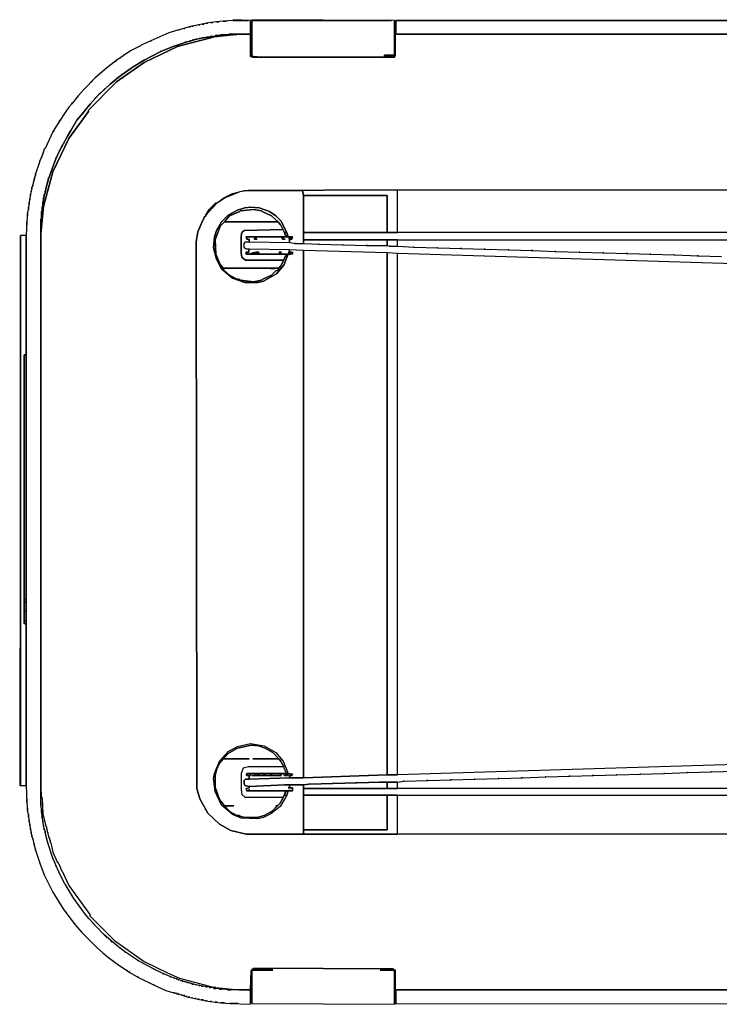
# Model space of a CAD drawing. Header units: metres. Extents: x 0.13 to 2.6, y 0.33 to 1.42.
# Tile 1 of 8: x 0.13 to 0.62, y 0.63 to 1.31. Entities that reach past the tile are written whole.
import ezdxf

# ---------------------------------------------------------------- set-up
doc = ezdxf.new("R2010")
doc.units = ezdxf.units.M
doc.header["$MEASUREMENT"] = 0
doc.layers.add('TG_2D', color=7, linetype='Continuous')

# ---------------------------------------------------------------- blocks, each defined once
blk = doc.blocks.new('b0a1b1fa-b46c-48cf-9027-1185578dd982')
at = {"layer": 'TG_2D', "color": 18, "true_color": 0x000000}
for points in [[(-0.1988, 1.2341, 0), (0.1813, 1.2341, 0), (-0.1988, 1.2346, 0)], [(-0.1988, 1.2341, 0), (-0.1988, 1.2301, 0), (-0.08727, 1.2301, 0), (-0.08677, 1.2316, 0), (0.09878, 1.2316, 0), (0.09878, 1.2301, 0), (0.1813, 1.2301, 0), (0.1813, 1.2341, 0)], [(-0.07227, 1.2306, 0), (-0.07127, 1.2316, 0), (-0.07227, 1.2316, 0), (-0.07227, 1.2311, 0), (-0.07227, 1.2316, 0), (-0.07527, 1.2316, 0), (-0.07527, 1.2311, 0), (-0.07527, 1.2316, 0), (-0.07727, 1.2316, 0), (-0.07727, 1.2311, 0), (-0.07727, 1.2316, 0), (-0.07827, 1.2316, 0), (-0.07827, 1.2306, 0), (-0.07827, 1.2316, 0), (-0.08477, 1.2316, 0), (-0.08527, 1.2306, 0), (-0.08477, 1.2316, 0), (-0.08527, 1.2316, 0), (-0.08527, 1.2311, 0), (-0.08527, 1.2316, 0), (-0.08627, 1.2316, 0), (-0.08627, 1.2311, 0), (-0.08627, 1.2316, 0), (-0.08677, 1.2316, 0), (-0.08677, 1.2311, 0), (-0.08677, 1.2316, 0), (-0.08727, 1.2301, 0), (-0.07027, 1.2301, 0), (-0.07027, 1.2316, 0), (-0.07127, 1.2316, 0)], [(-0.07027, 1.2316, 0), (-0.07027, 1.2301, 0), (0.09878, 1.2301, 0), (0.09878, 1.2316, 0)], [(0.32984, 1.07558, 0), (0.32984, 1.07508, 0), (0.33034, 1.08709, 0), (0.32984, 1.08709, 0), (0.32984, 1.07658, 0), (0.32984, 1.08709, 0), (0.32934, 1.09409, 0), (0.32934, 1.09159, 0), (0.32934, 1.09409, 0), (0.32884, 1.09859, 0), (0.32884, 1.09709, 0), (0.32884, 1.09859, 0), (0.32834, 1.10259, 0), (0.32834, 1.10109, 0), (0.32834, 1.10259, 0), (0.32784, 1.10559, 0), (0.32784, 1.10459, 0), (0.32784, 1.10559, 0), (0.32733, 1.10859, 0), (0.32733, 1.10709, 0), (0.32733, 1.10859, 0), (0.32683, 1.11109, 0), (0.32683, 1.11009, 0), (0.32683, 1.11109, 0), (0.32633, 1.11309, 0), (0.32633, 1.11259, 0), (0.32633, 1.11309, 0), (0.32583, 1.11559, 0), (0.32583, 1.11459, 0), (0.32583, 1.11559, 0), (0.32533, 1.11759, 0), (0.32533, 1.11659, 0), (0.32533, 1.11759, 0), (0.32433, 1.12109, 0), (0.32433, 1.12059, 0), (0.32433, 1.12109, 0), (0.32333, 1.12459, 0), (0.32333, 1.12409, 0), (0.32333, 1.12459, 0), (0.32133, 1.13159, 0), (0.31583, 1.14409, 0), (0.31583, 1.14359, 0), (0.31583, 1.14409, 0), (0.31283, 1.15059, 0), (0.31233, 1.15109, 0), (0.30883, 1.15809, 0), (0.30533, 1.16309, 0), (0.30483, 1.16359, 0), (0.30533, 1.16309, 0), (0.30433, 1.16459, 0), (0.30383, 1.16509, 0), (0.30433, 1.16459, 0), (0.30183, 1.16809, 0), (0.30133, 1.16859, 0), (0.30183, 1.16809, 0), (0.29683, 1.17459, 0), (0.29633, 1.17509, 0), (0.29683, 1.17459, 0), (0.29433, 1.17759, 0), (0.29333, 1.17859, 0), (0.29433, 1.17759, 0), (0.28983, 1.18259, 0), (0.28682, 1.18559, 0), (0.28983, 1.18259, 0), (0.28232, 1.19009, 0), (0.28582, 1.18659, 0), (0.28232, 1.19009, 0), (0.27782, 1.19409, 0), (0.27882, 1.19309, 0), (0.27782, 1.19409, 0), (0.27232, 1.19859, 0), (0.27282, 1.19809, 0), (0.27232, 1.19859, 0), (0.26982, 1.20059, 0), (0.27032, 1.20009, 0), (0.26982, 1.20059, 0), (0.26632, 1.20309, 0), (0.26682, 1.20259, 0), (0.26632, 1.20309, 0), (0.26032, 1.20709, 0), (0.26082, 1.20659, 0), (0.26032, 1.20709, 0), (0.25632, 1.2096, 0), (0.25682, 1.2091, 0), (0.25632, 1.2096, 0), (0.25282, 1.2116, 0), (0.25332, 1.2111, 0), (0.25282, 1.2116, 0), (0.24131, 1.2171, 0), (0.24081, 1.2176, 0), (0.23781, 1.2186, 0), (0.23731, 1.2186, 0), (0.23781, 1.2186, 0), (0.23531, 1.2196, 0), (0.23481, 1.2196, 0), (0.23531, 1.2196, 0), (0.23281, 1.2206, 0), (0.23231, 1.2206, 0), (0.23281, 1.2206, 0), (0.23131, 1.2211, 0), (0.23081, 1.2211, 0), (0.23131, 1.2211, 0), (0.22381, 1.2236, 0), (0.22281, 1.2236, 0), (0.22381, 1.2236, 0), (0.22181, 1.2241, 0), (0.22131, 1.2241, 0), (0.22181, 1.2241, 0), (0.22031, 1.2246, 0), (0.21931, 1.2246, 0), (0.22031, 1.2246, 0), (0.21831, 1.2251, 0), (0.21781, 1.2251, 0), (0.21831, 1.2251, 0), (0.21631, 1.2256, 0), (0.21531, 1.2256, 0), (0.21631, 1.2256, 0), (0.21431, 1.2261, 0), (0.21331, 1.2261, 0), (0.21431, 1.2261, 0), (0.2118, 1.2266, 0), (0.2113, 1.2266, 0), (0.2118, 1.2266, 0), (0.2098, 1.2271, 0), (0.2088, 1.2271, 0), (0.2098, 1.2271, 0), (0.2068, 1.2276, 0), (0.2058, 1.2276, 0), (0.2068, 1.2276, 0), (0.2043, 1.2281, 0), (0.2028, 1.2281, 0), (0.2043, 1.2281, 0), (0.2008, 1.2286, 0), (0.1993, 1.2286, 0), (0.2008, 1.2286, 0), (0.1968, 1.2291, 0), (0.1948, 1.2291, 0), (0.1968, 1.2291, 0), (0.1908, 1.2296, 0), (0.1883, 1.2296, 0), (0.1908, 1.2296, 0), (0.1813, 1.2301, 0), (-0.1988, 1.2301, 0), (-0.2103, 1.2296, 0), (-0.2078, 1.2296, 0), (-0.2103, 1.2296, 0), (-0.21631, 1.2291, 0), (-0.21431, 1.2291, 0), (-0.21631, 1.2291, 0), (-0.22031, 1.2286, 0), (-0.21881, 1.2286, 0), (-0.22031, 1.2286, 0), (-0.22381, 1.2281, 0), (-0.22281, 1.2281, 0), (-0.22381, 1.2281, 0), (-0.22631, 1.2276, 0), (-0.22531, 1.2276, 0), (-0.22631, 1.2276, 0), (-0.22931, 1.2271, 0), (-0.22831, 1.2271, 0), (-0.22931, 1.2271, 0), (-0.23181, 1.2266, 0), (-0.23081, 1.2266, 0), (-0.23181, 1.2266, 0), (-0.23381, 1.2261, 0), (-0.23281, 1.2261, 0), (-0.23381, 1.2261, 0), (-0.23581, 1.2256, 0), (-0.23531, 1.2256, 0), (-0.23581, 1.2256, 0), (-0.23981, 1.2246, 0), (-0.23881, 1.2246, 0), (-0.23981, 1.2246, 0), (-0.24331, 1.2236, 0), (-0.24281, 1.2236, 0), (-0.24331, 1.2236, 0), (-0.25232, 1.2206, 0), (-0.25182, 1.2206, 0), (-0.25232, 1.2206, 0), (-0.26032, 1.2176, 0), (-0.27232, 1.2116, 0), (-0.28382, 1.20459, 0), (-0.28432, 1.20409, 0), (-0.28382, 1.20459, 0), (-0.28732, 1.20209, 0), (-0.28782, 1.20159, 0), (-0.28732, 1.20209, 0), (-0.29133, 1.19909, 0), (-0.29183, 1.19859, 0), (-0.29133, 1.19909, 0), (-0.29383, 1.19709, 0), (-0.29433, 1.19659, 0), (-0.29383, 1.19709, 0), (-0.29683, 1.19459, 0), (-0.29733, 1.19409, 0), (-0.29683, 1.19459, 0), (-0.30033, 1.19159, 0), (-0.30333, 1.18859, 0), (-0.30033, 1.19159, 0), (-0.31083, 1.18109, 0), (-0.30833, 1.18359, 0), (-0.31083, 1.18109, 0), (-0.31433, 1.17709, 0), (-0.31333, 1.17809, 0), (-0.31433, 1.17709, 0), (-0.31683, 1.17409, 0), (-0.31633, 1.17459, 0), (-0.31683, 1.17409, 0), (-0.32033, 1.16959, 0), (-0.31983, 1.17009, 0), (-0.32033, 1.16959, 0), (-0.32283, 1.16609, 0), (-0.32233, 1.16659, 0), (-0.32283, 1.16609, 0), (-0.32683, 1.16009, 0), (-0.32633, 1.16059, 0), (-0.32683, 1.16009, 0), (-0.32784, 1.15859, 0), (-0.32733, 1.15909, 0), (-0.32784, 1.15859, 0), (-0.33134, 1.15259, 0), (-0.33084, 1.15309, 0), (-0.33134, 1.15259, 0), (-0.33634, 1.14209, 0), (-0.33634, 1.14159, 0), (-0.33634, 1.14209, 0), (-0.34034, 1.13359, 0), (-0.34184, 1.12809, 0), (-0.34184, 1.12709, 0), (-0.34184, 1.12809, 0), (-0.34234, 1.12659, 0), (-0.34234, 1.12559, 0), (-0.34234, 1.12659, 0), (-0.34284, 1.12509, 0), (-0.34284, 1.12409, 0), (-0.34284, 1.12509, 0), (-0.34334, 1.12309, 0), (-0.34334, 1.12259, 0), (-0.34334, 1.12309, 0), (-0.34384, 1.12159, 0), (-0.34384, 1.12059, 0), (-0.34384, 1.12159, 0), (-0.34434, 1.11959, 0), (-0.34434, 1.11909, 0), (-0.34434, 1.11959, 0), (-0.34484, 1.11809, 0), (-0.34484, 1.11709, 0), (-0.34484, 1.11809, 0), (-0.34534, 1.11559, 0), (-0.34534, 1.11509, 0), (-0.34534, 1.11559, 0), (-0.34584, 1.11359, 0), (-0.34584, 1.11259, 0), (-0.34584, 1.11359, 0), (-0.34634, 1.11159, 0), (-0.34634, 1.11059, 0), (-0.34634, 1.11159, 0), (-0.34684, 1.10909, 0), (-0.34684, 1.10759, 0), (-0.34684, 1.10909, 0), (-0.34734, 1.10609, 0), (-0.34734, 1.10509, 0), (-0.34734, 1.10609, 0), (-0.34784, 1.10309, 0), (-0.34784, 1.10209, 0), (-0.34784, 1.10309, 0), (-0.34834, 1.09959, 0), (-0.34834, 1.09809, 0), (-0.34834, 1.09959, 0), (-0.34884, 1.09559, 0), (-0.34884, 1.09309, 0), (-0.34884, 1.09559, 0), (-0.34934, 1.08909, 0), (-0.34934, 1.08359, 0), (-0.34934, 1.08909, 0), (-0.34984, 1.07508, 0), (-0.34934, 1.07508, 0), (-0.34934, 1.07558, 0), (-0.34934, 1.07508, 0), (-0.34034, 1.07508, 0), (-0.34034, 1.07558, 0), (-0.34034, 1.07508, 0), (-0.33984, 1.07508, 0), (-0.33984, 1.09109, 0), (-0.33984, 1.08859, 0), (-0.33934, 1.09509, 0), (-0.33934, 1.09659, 0), (-0.33934, 1.09509, 0), (-0.33884, 1.09909, 0), (-0.33884, 1.10059, 0), (-0.33884, 1.09909, 0), (-0.33834, 1.09909, 0), (-0.33834, 1.10359, 0), (-0.33834, 1.10259, 0), (-0.33784, 1.10509, 0), (-0.33784, 1.10609, 0), (-0.33784, 1.10509, 0), (-0.33734, 1.10809, 0), (-0.33734, 1.10909, 0), (-0.33734, 1.10809, 0), (-0.33684, 1.11009, 0), (-0.33684, 1.11109, 0), (-0.33684, 1.11009, 0), (-0.33634, 1.11259, 0), (-0.33634, 1.11309, 0), (-0.33634, 1.11259, 0), (-0.33584, 1.11459, 0), (-0.33584, 1.11559, 0), (-0.33584, 1.11459, 0), (-0.33534, 1.11659, 0), (-0.33534, 1.11709, 0), (-0.33534, 1.11659, 0), (-0.33484, 1.11809, 0), (-0.33484, 1.11909, 0), (-0.33484, 1.11809, 0), (-0.33434, 1.12009, 0), (-0.33434, 1.12059, 0), (-0.33434, 1.12009, 0), (-0.33384, 1.12159, 0), (-0.33384, 1.12259, 0), (-0.33384, 1.12159, 0), (-0.33334, 1.12309, 0), (-0.33334, 1.12359, 0), (-0.33334, 1.12309, 0), (-0.33284, 1.12459, 0), (-0.33284, 1.12509, 0), (-0.33284, 1.12459, 0), (-0.33234, 1.12609, 0), (-0.33234, 1.12659, 0), (-0.33234, 1.12609, 0), (-0.33184, 1.12759, 0), (-0.33184, 1.12809, 0), (-0.33184, 1.12759, 0), (-0.33084, 1.13009, 0), (-0.33084, 1.13059, 0), (-0.33084, 1.13009, 0), (-0.32884, 1.13509, 0), (-0.32884, 1.13559, 0), (-0.32884, 1.13509, 0), (-0.32633, 1.14059, 0), (-0.32583, 1.14109, 0), (-0.32583, 1.14159, 0), (-0.32533, 1.14209, 0), (-0.32133, 1.14959, 0), (-0.32183, 1.14909, 0), (-0.32133, 1.14959, 0), (-0.31933, 1.15309, 0), (-0.31983, 1.15259, 0), (-0.31933, 1.15309, 0), (-0.31333, 1.16209, 0), (-0.31383, 1.16159, 0), (-0.31333, 1.16209, 0), (-0.31033, 1.16609, 0), (-0.31083, 1.16559, 0), (-0.31033, 1.16609, 0), (-0.30583, 1.17159, 0), (-0.30683, 1.17059, 0), (-0.30583, 1.17159, 0), (-0.30133, 1.17659, 0), (-0.30383, 1.17409, 0), (-0.29383, 1.18409, 0), (-0.29633, 1.18159, 0), (-0.29083, 1.18659, 0), (-0.29033, 1.18709, 0), (-0.29083, 1.18659, 0), (-0.28782, 1.18909, 0), (-0.28732, 1.18959, 0), (-0.28782, 1.18909, 0), (-0.27832, 1.19609, 0), (-0.27782, 1.19659, 0), (-0.27832, 1.19609, 0), (-0.27682, 1.19709, 0), (-0.27632, 1.19759, 0), (-0.27682, 1.19709, 0), (-0.27032, 1.20109, 0), (-0.26982, 1.20159, 0), (-0.27032, 1.20109, 0), (-0.26682, 1.20309, 0), (-0.26632, 1.20359, 0), (-0.25832, 1.20759, 0), (-0.25882, 1.20759, 0), (-0.25832, 1.20759, 0), (-0.25382, 1.2096, 0), (-0.25432, 1.2096, 0), (-0.25382, 1.2096, 0), (-0.25132, 1.2106, 0), (-0.25182, 1.2106, 0), (-0.25132, 1.2106, 0), (-0.24881, 1.2116, 0), (-0.24931, 1.2116, 0), (-0.24881, 1.2116, 0), (-0.23831, 1.2151, 0), (-0.23881, 1.2151, 0), (-0.23831, 1.2151, 0), (-0.23481, 1.2161, 0), (-0.23531, 1.2161, 0), (-0.23481, 1.2161, 0), (-0.23281, 1.2166, 0), (-0.23331, 1.2166, 0), (-0.23281, 1.2166, 0), (-0.23031, 1.2171, 0), (-0.23131, 1.2171, 0), (-0.23031, 1.2171, 0), (-0.22831, 1.2176, 0), (-0.22931, 1.2176, 0), (-0.22831, 1.2176, 0), (-0.22581, 1.2181, 0), (-0.22681, 1.2181, 0), (-0.22581, 1.2181, 0), (-0.22281, 1.2186, 0), (-0.22381, 1.2186, 0), (-0.22281, 1.2186, 0), (-0.21981, 1.2191, 0), (-0.22131, 1.2191, 0), (-0.21981, 1.2191, 0), (-0.21581, 1.2196, 0), (-0.21731, 1.2196, 0), (-0.21581, 1.2196, 0), (-0.2103, 1.2201, 0), (-0.21281, 1.2201, 0), (0.1928, 1.2201, 0), (0.1903, 1.2201, 0), (0.1903, 1.2196, 0), (0.1978, 1.2196, 0), (0.1958, 1.2196, 0), (0.1958, 1.2191, 0), (0.2013, 1.2191, 0), (0.1998, 1.2191, 0), (0.1998, 1.2186, 0), (0.2043, 1.2186, 0), (0.2033, 1.2186, 0), (0.2058, 1.2181, 0), (0.2073, 1.2181, 0), (0.2058, 1.2181, 0), (0.2088, 1.2176, 0), (0.2098, 1.2176, 0), (0.2088, 1.2176, 0), (0.2108, 1.2171, 0), (0.2118, 1.2171, 0), (0.2108, 1.2171, 0), (0.21331, 1.2166, 0), (0.21381, 1.2166, 0), (0.21331, 1.2166, 0), (0.21531, 1.2161, 0), (0.21581, 1.2161, 0), (0.21531, 1.2161, 0), (0.21681, 1.2156, 0), (0.21781, 1.2156, 0), (0.21681, 1.2156, 0), (0.21881, 1.2151, 0), (0.21931, 1.2151, 0), (0.21881, 1.2151, 0), (0.22031, 1.2146, 0), (0.22131, 1.2146, 0), (0.22031, 1.2146, 0), (0.23431, 1.2096, 0), (0.23481, 1.2096, 0), (0.23431, 1.2096, 0), (0.23981, 1.20709, 0), (0.24031, 1.20709, 0), (0.23981, 1.20709, 0), (0.24281, 1.20559, 0), (0.24331, 1.20509, 0), (0.24381, 1.20509, 0), (0.24431, 1.20459, 0), (0.24981, 1.20159, 0), (0.24931, 1.20209, 0), (0.24981, 1.20159, 0), (0.25332, 1.19959, 0), (0.25282, 1.20009, 0), (0.25332, 1.19959, 0), (0.26082, 1.19509, 0), (0.26632, 1.19059, 0), (0.26582, 1.19109, 0), (0.26632, 1.19059, 0), (0.26882, 1.18859, 0), (0.26832, 1.18909, 0), (0.26882, 1.18859, 0), (0.27232, 1.18559, 0), (0.27132, 1.18659, 0), (0.27232, 1.18559, 0), (0.27832, 1.18009, 0), (0.27532, 1.18309, 0), (0.28282, 1.17559, 0), (0.27982, 1.17859, 0), (0.28582, 1.17209, 0), (0.28632, 1.17159, 0), (0.28582, 1.17209, 0), (0.29033, 1.16659, 0), (0.29083, 1.16609, 0), (0.29033, 1.16659, 0), (0.29233, 1.16409, 0), (0.29283, 1.16359, 0), (0.29233, 1.16409, 0), (0.29683, 1.15759, 0), (0.29733, 1.15709, 0), (0.29683, 1.15759, 0), (0.29783, 1.15609, 0), (0.29833, 1.15559, 0), (0.29783, 1.15609, 0), (0.30233, 1.14859, 0), (0.30283, 1.14809, 0), (0.30233, 1.14859, 0), (0.30833, 1.13709, 0), (0.30833, 1.13759, 0), (0.30833, 1.13709, 0), (0.31183, 1.12859, 0), (0.31183, 1.12909, 0), (0.31183, 1.12859, 0), (0.31483, 1.11959, 0), (0.31483, 1.12059, 0), (0.31483, 1.11959, 0), (0.31583, 1.11609, 0), (0.31583, 1.11709, 0), (0.31583, 1.11609, 0), (0.31633, 1.11409, 0), (0.31633, 1.11509, 0), (0.31633, 1.11409, 0), (0.31683, 1.11209, 0), (0.31683, 1.11309, 0), (0.31683, 1.11209, 0), (0.31733, 1.11009, 0), (0.31733, 1.11059, 0), (0.31733, 1.11009, 0), (0.31783, 1.10759, 0), (0.31783, 1.10859, 0), (0.31783, 1.10759, 0), (0.31833, 1.10459, 0), (0.31833, 1.10559, 0), (0.31833, 1.10459, 0), (0.31883, 1.10209, 0), (0.31883, 1.10309, 0), (0.31883, 1.09809, 0), (0.31933, 1.09809, 0), (0.31933, 1.09959, 0), (0.31933, 1.09809, 0), (0.31983, 1.09409, 0), (0.31983, 1.09559, 0), (0.31983, 1.08709, 0), (0.32033, 1.08709, 0), (0.32033, 1.09009, 0), (0.32033, 1.07508, 0), (0.32984, 1.07508, 0)], [(0.1883, 1.2196, 0), (0.1888, 1.2196, 0), (0.1888, 1.2201, 0), (0.1823, 1.2201, 0), (0.2013, 1.2181, 0), (0.22531, 1.2116, 0), (0.24831, 1.20059, 0), (0.26682, 1.18709, 0), (0.26782, 1.18709, 0), (0.28732, 1.16759, 0), (0.30083, 1.14859, 0), (0.31183, 1.12559, 0), (0.31883, 1.09909, 0), (0.31883, 1.10209, 0), (0.31833, 1.10459, 0), (0.31783, 1.10759, 0), (0.31733, 1.11009, 0), (0.31583, 1.11609, 0), (0.31483, 1.11959, 0), (0.31183, 1.12859, 0), (0.30833, 1.13709, 0), (0.30233, 1.14859, 0), (0.29783, 1.15609, 0), (0.29683, 1.15759, 0), (0.29233, 1.16409, 0), (0.29033, 1.16659, 0), (0.28582, 1.17209, 0), (0.27982, 1.17859, 0), (0.27832, 1.18009, 0), (0.27232, 1.18559, 0), (0.26882, 1.18859, 0), (0.26632, 1.19059, 0), (0.26082, 1.19509, 0), (0.25332, 1.19959, 0), (0.24981, 1.20159, 0), (0.24431, 1.20459, 0), (0.24381, 1.20509, 0), (0.24331, 1.20509, 0), (0.24281, 1.20559, 0), (0.23981, 1.20709, 0), (0.23431, 1.2096, 0), (0.22031, 1.2146, 0), (0.21881, 1.2151, 0), (0.21681, 1.2156, 0), (0.21531, 1.2161, 0), (0.21331, 1.2166, 0), (0.2108, 1.2171, 0), (0.2088, 1.2176, 0), (0.2058, 1.2181, 0), (0.2033, 1.2186, 0), (0.1998, 1.2186, 0), (0.1993, 1.2191, 0), (0.1958, 1.2191, 0), (0.1948, 1.2196, 0)], [(-0.23231, 1.03858, 0), (-0.1983, 1.03858, 0), (-0.1983, 1.04808, 0), (-0.2003, 1.04808, 0), (-0.2003, 1.04608, 0), (-0.2023, 1.04608, 0), (-0.2023, 1.04908, 0), (-0.2053, 1.05008, 0), (-0.21331, 1.05458, 0), (-0.21831, 1.06108, 0), (-0.22081, 1.06608, 0), (-0.22181, 1.07008, 0), (-0.22131, 1.08159, 0), (-0.21881, 1.08759, 0), (-0.21231, 1.09509, 0), (-0.2028, 1.09959, 0), (-0.1938, 1.10059, 0), (-0.1903, 1.10009, 0), (-0.1818, 1.09659, 0), (-0.1753, 1.09059, 0), (-0.17179, 1.08409, 0), (-0.16979, 1.07508, 0), (-0.17129, 1.06558, 0), (-0.1758, 1.05758, 0), (-0.1818, 1.05258, 0), (-0.1903, 1.04908, 0), (-0.1908, 1.04608, 0), (-0.1918, 1.04658, 0), (-0.1918, 1.04808, 0), (-0.1933, 1.04808, 0), (-0.1933, 1.03858, 0), (0.17079, 1.03858, 0), (0.17129, 1.04808, 0), (0.16979, 1.04808, 0), (0.16979, 1.04608, 0), (0.16829, 1.04608, 0), (0.16829, 1.04908, 0), (0.16079, 1.05208, 0), (0.15479, 1.05708, 0), (0.14979, 1.06608, 0), (0.14879, 1.07008, 0), (0.14879, 1.07908, 0), (0.15179, 1.08759, 0), (0.15829, 1.09509, 0), (0.16479, 1.09859, 0), (0.17279, 1.10059, 0), (0.1803, 1.10009, 0), (0.1848, 1.09859, 0), (0.1908, 1.09509, 0), (0.1953, 1.09059, 0), (0.1988, 1.08409, 0), (0.2003, 1.07908, 0), (0.2008, 1.07508, 0), (0.2003, 1.06908, 0), (0.1978, 1.06208, 0), (0.1948, 1.05758, 0), (0.1913, 1.05408, 0), (0.1833, 1.05008, 0), (0.1803, 1.04908, 0), (0.1803, 1.04608, 0), (0.1788, 1.04658, 0), (0.1788, 1.04808, 0), (0.1763, 1.04808, 0), (0.1758, 1.04358, 0), (0.1758, 1.03858, 0), (0.2088, 1.03858, 0), (0.21231, 1.03908, 0), (0.21231, 1.07658, 0), (0.2113, 1.08259, 0), (0.2073, 1.09259, 0), (0.2033, 1.09859, 0), (0.1953, 1.10609, 0), (0.1948, 1.10609, 0), (0.1938, 1.10709, 0), (0.1933, 1.10709, 0), (0.1928, 1.10759, 0), (0.1923, 1.10759, 0), (0.1918, 1.10809, 0), (0.1838, 1.11159, 0), (0.1768, 1.11259, 0), (-0.2008, 1.11209, 0), (-0.2078, 1.11009, 0), (-0.21781, 1.10459, 0), (-0.22531, 1.09659, 0), (-0.22981, 1.08859, 0), (-0.23231, 1.07808, 0)], [(0.21231, 1.07658, 0), (0.2113, 1.08259, 0), (0.2073, 1.09259, 0), (0.2033, 1.09859, 0), (0.1953, 1.10609, 0), (0.1993, 1.10359, 0), (0.2038, 1.09909, 0), (0.2038, 1.09809, 0), (0.2073, 1.09359, 0), (0.2103, 1.08759, 0), (0.21231, 1.07958, 0)], [(-0.1903, 1.04908, 0), (-0.1903, 1.05058, 0), (-0.1893, 1.05058, 0), (-0.1888, 1.05108, 0), (-0.1878, 1.05108, 0), (-0.1873, 1.05158, 0), (-0.1858, 1.05208, 0), (-0.1828, 1.05358, 0), (-0.1823, 1.05408, 0), (-0.1818, 1.05408, 0), (-0.1803, 1.05558, 0), (-0.1758, 1.05958, 0), (-0.17279, 1.06508, 0), (-0.17129, 1.06958, 0), (-0.17079, 1.07458, 0), (-0.17279, 1.08409, 0), (-0.1768, 1.09109, 0), (-0.1803, 1.09409, 0), (-0.1833, 1.09659, 0), (-0.1878, 1.09859, 0), (-0.1918, 1.09959, 0), (-0.1998, 1.09959, 0), (-0.2083, 1.09659, 0), (-0.21281, 1.09309, 0), (-0.21681, 1.08909, 0), (-0.21931, 1.08459, 0), (-0.21931, 1.08309, 0), (-0.21981, 1.08259, 0), (-0.22081, 1.07908, 0), (-0.22081, 1.07058, 0), (-0.21931, 1.06558, 0), (-0.21631, 1.06008, 0), (-0.2108, 1.05458, 0), (-0.2098, 1.05408, 0), (-0.2093, 1.05358, 0), (-0.2068, 1.05258, 0), (-0.2053, 1.05158, 0), (-0.2053, 1.05008, 0), (-0.21331, 1.05458, 0), (-0.21831, 1.06108, 0), (-0.22081, 1.06608, 0), (-0.22181, 1.07008, 0), (-0.22131, 1.08159, 0), (-0.21881, 1.08759, 0), (-0.21231, 1.09509, 0), (-0.2028, 1.09959, 0), (-0.1938, 1.10059, 0), (-0.1903, 1.10009, 0), (-0.1818, 1.09659, 0), (-0.1753, 1.09059, 0), (-0.17179, 1.08409, 0), (-0.16979, 1.07508, 0), (-0.17129, 1.06558, 0), (-0.1758, 1.05758, 0), (-0.1818, 1.05258, 0)], [(-0.21281, 1.05758, 0), (-0.21281, 1.05658, 0), (-0.21631, 1.06008, 0), (-0.21931, 1.06558, 0), (-0.22081, 1.07058, 0), (-0.22081, 1.07908, 0), (-0.21981, 1.08259, 0), (-0.21931, 1.08309, 0), (-0.21931, 1.08459, 0), (-0.21681, 1.08909, 0), (-0.21281, 1.09309, 0), (-0.21281, 1.08659, 0), (-0.21281, 1.09309, 0), (-0.2083, 1.09659, 0), (-0.1998, 1.09959, 0), (-0.1918, 1.09959, 0), (-0.1878, 1.09859, 0), (-0.1833, 1.09659, 0), (-0.1803, 1.09409, 0), (-0.1803, 1.07608, 0), (-0.1803, 1.09409, 0), (-0.1768, 1.09109, 0), (-0.17279, 1.08409, 0), (-0.17079, 1.07458, 0), (-0.17129, 1.06958, 0), (-0.17279, 1.06508, 0), (-0.1758, 1.05958, 0), (-0.1803, 1.05558, 0), (-0.1803, 1.07358, 0), (-0.1803, 1.05558, 0), (-0.1818, 1.05408, 0), (-0.1823, 1.05408, 0), (-0.1828, 1.05358, 0), (-0.1858, 1.05208, 0), (-0.1858, 1.07658, 0), (-0.1868, 1.08008, 0), (-0.1903, 1.08159, 0), (-0.2018, 1.08159, 0), (-0.2048, 1.08108, 0), (-0.2068, 1.07908, 0), (-0.2068, 1.05258, 0), (-0.2093, 1.05358, 0), (-0.2098, 1.05408, 0), (-0.2108, 1.05458, 0), (-0.21281, 1.05658, 0)], [(0.16829, 1.04908, 0), (0.16829, 1.05058, 0), (0.16729, 1.05058, 0), (0.16679, 1.05108, 0), (0.16429, 1.05208, 0), (0.16029, 1.05408, 0), (0.15879, 1.05558, 0), (0.15729, 1.05608, 0), (0.15679, 1.05758, 0), (0.15379, 1.06058, 0), (0.15079, 1.06708, 0), (0.15029, 1.06758, 0), (0.14929, 1.07308, 0), (0.15029, 1.08209, 0), (0.15079, 1.08259, 0), (0.15129, 1.08509, 0), (0.15379, 1.08959, 0), (0.15729, 1.09359, 0), (0.15879, 1.09409, 0), (0.16129, 1.09609, 0), (0.16829, 1.09909, 0), (0.1783, 1.09959, 0), (0.1878, 1.09609, 0), (0.1908, 1.09309, 0), (0.1948, 1.08959, 0), (0.1978, 1.08259, 0), (0.1983, 1.08209, 0), (0.1993, 1.07308, 0), (0.1983, 1.06758, 0), (0.1978, 1.06708, 0), (0.1948, 1.06058, 0), (0.1908, 1.05608, 0), (0.1888, 1.05458, 0), (0.1883, 1.05408, 0), (0.1833, 1.05158, 0), (0.1833, 1.05008, 0), (0.1913, 1.05408, 0), (0.1948, 1.05758, 0), (0.1978, 1.06208, 0), (0.2003, 1.06908, 0), (0.2008, 1.07508, 0), (0.2003, 1.07908, 0), (0.1988, 1.08409, 0), (0.1953, 1.09059, 0), (0.1908, 1.09509, 0), (0.1848, 1.09859, 0), (0.1803, 1.10009, 0), (0.17279, 1.10059, 0), (0.16479, 1.09859, 0), (0.15829, 1.09509, 0), (0.15179, 1.08759, 0), (0.14879, 1.07908, 0), (0.14879, 1.07008, 0), (0.14979, 1.06608, 0), (0.15479, 1.05708, 0), (0.16079, 1.05208, 0)], [(0.15879, 1.09409, 0), (0.15879, 1.05558, 0), (0.16029, 1.05408, 0), (0.16429, 1.05208, 0), (0.16429, 1.07858, 0), (0.16629, 1.08108, 0), (0.16929, 1.08159, 0), (0.1808, 1.08159, 0), (0.1833, 1.08108, 0), (0.1848, 1.07958, 0), (0.1853, 1.05258, 0), (0.1883, 1.05408, 0), (0.1888, 1.05458, 0), (0.1908, 1.05608, 0), (0.1908, 1.09309, 0), (0.1878, 1.09609, 0), (0.1783, 1.09959, 0), (0.16829, 1.09909, 0), (0.16129, 1.09609, 0)], [(0.31883, 1.09809, 0), (0.31983, 1.08759, 0), (0.31983, 1.09409, 0), (0.31933, 1.09809, 0)], [(0.15079, 1.08259, 0), (0.15029, 1.08209, 0), (0.14929, 1.07308, 0), (0.15029, 1.06758, 0), (0.15079, 1.06708, 0), (0.15379, 1.06058, 0), (0.15679, 1.05758, 0), (0.15729, 1.05608, 0), (0.15879, 1.05558, 0), (0.15879, 1.05858, 0), (0.15829, 1.05858, 0), (0.15879, 1.06408, 0), (0.15879, 1.09409, 0), (0.15729, 1.09359, 0), (0.15379, 1.08959, 0), (0.15129, 1.08509, 0)], [(0.1908, 1.09309, 0), (0.1908, 1.05608, 0), (0.1948, 1.06058, 0), (0.1978, 1.06708, 0), (0.1983, 1.06758, 0), (0.1993, 1.07308, 0), (0.1983, 1.08209, 0), (0.1978, 1.08259, 0), (0.1948, 1.08959, 0)], [(-0.2068, 1.05258, 0), (-0.2053, 1.05158, 0), (-0.2048, 1.05158, 0), (-0.2043, 1.05108, 0), (-0.2033, 1.05108, 0), (-0.2028, 1.05058, 0), (-0.2023, 1.05058, 0), (-0.2023, 1.07758, 0), (-0.2008, 1.07808, 0), (-0.2003, 1.07608, 0), (-0.1993, 1.07608, 0), (-0.1988, 1.07908, 0), (-0.1973, 1.07958, 0), (-0.1953, 1.07958, 0), (-0.1943, 1.07858, 0), (-0.1943, 1.07608, 0), (-0.1918, 1.07608, 0), (-0.1918, 1.07758, 0), (-0.1913, 1.07808, 0), (-0.1903, 1.07758, 0), (-0.1903, 1.05058, 0), (-0.1893, 1.05058, 0), (-0.1888, 1.05108, 0), (-0.1878, 1.05108, 0), (-0.1873, 1.05158, 0), (-0.1858, 1.05208, 0), (-0.1858, 1.07658, 0), (-0.1868, 1.08008, 0), (-0.1903, 1.08159, 0), (-0.2018, 1.08159, 0), (-0.2048, 1.08108, 0), (-0.2068, 1.07908, 0)], [(0.16429, 1.05208, 0), (0.16679, 1.05108, 0), (0.16729, 1.05058, 0), (0.16829, 1.05058, 0), (0.16829, 1.07808, 0), (0.16979, 1.07808, 0), (0.16979, 1.07658, 0), (0.17179, 1.07608, 0), (0.17179, 1.07808, 0), (0.17279, 1.07958, 0), (0.1758, 1.07958, 0), (0.1768, 1.07858, 0), (0.1768, 1.07608, 0), (0.1788, 1.07608, 0), (0.1788, 1.07758, 0), (0.1803, 1.07808, 0), (0.1803, 1.05058, 0), (0.1813, 1.05058, 0), (0.1818, 1.05108, 0), (0.1833, 1.05158, 0), (0.1853, 1.05258, 0), (0.1848, 1.07958, 0), (0.1833, 1.08108, 0), (0.1808, 1.08159, 0), (0.16929, 1.08159, 0), (0.16629, 1.08108, 0), (0.16429, 1.07858, 0)], [(0.31983, 1.08709, 0), (0.32033, 1.08209, 0), (0.32033, 1.08709, 0)], [(-0.2003, 1.04908, 0), (-0.2003, 1.04808, 0), (-0.1983, 1.04808, 0), (-0.1983, 1.05108, 0), (-0.1993, 1.07608, 0), (-0.2003, 1.07608, 0), (-0.2008, 1.07808, 0), (-0.2023, 1.07758, 0), (-0.2023, 1.07608, 0), (-0.2013, 1.07608, 0), (-0.2023, 1.07608, 0), (-0.2023, 1.04808, 0), (-0.2018, 1.04808, 0), (-0.2023, 1.04808, 0), (-0.2023, 1.04608, 0), (-0.2003, 1.04608, 0), (-0.2003, 1.04708, 0), (-0.2008, 1.04708, 0), (-0.2003, 1.04708, 0)], [(-0.1913, 1.04908, 0), (-0.1908, 1.05058, 0), (-0.1903, 1.05108, 0), (-0.1903, 1.05308, 0), (-0.1918, 1.05158, 0), (-0.1918, 1.04958, 0), (-0.1918, 1.05158, 0), (-0.1903, 1.05308, 0), (-0.1903, 1.05508, 0), (-0.1913, 1.05358, 0), (-0.1903, 1.05508, 0), (-0.1903, 1.07008, 0), (-0.1918, 1.06908, 0), (-0.1918, 1.06458, 0), (-0.1908, 1.06608, 0), (-0.1918, 1.06458, 0), (-0.1918, 1.06008, 0), (-0.1908, 1.06058, 0), (-0.1908, 1.06158, 0), (-0.1908, 1.06058, 0), (-0.1918, 1.06008, 0), (-0.1918, 1.05358, 0), (-0.1918, 1.07408, 0), (-0.1918, 1.07108, 0), (-0.1903, 1.07208, 0), (-0.1903, 1.07708, 0), (-0.1913, 1.07708, 0), (-0.1903, 1.07708, 0), (-0.1903, 1.07758, 0), (-0.1908, 1.07758, 0), (-0.1903, 1.07758, 0), (-0.1913, 1.07808, 0), (-0.1918, 1.07758, 0), (-0.1918, 1.07558, 0), (-0.1913, 1.07558, 0), (-0.1913, 1.07458, 0), (-0.1913, 1.07558, 0), (-0.1918, 1.07558, 0), (-0.1918, 1.07508, 0), (-0.1918, 1.07608, 0), (-0.1943, 1.07608, 0), (-0.1933, 1.04808, 0), (-0.1918, 1.04808, 0), (-0.1908, 1.05058, 0)], [(0.16929, 1.07658, 0), (0.16979, 1.07658, 0), (0.16979, 1.07808, 0), (0.16829, 1.07808, 0), (0.16829, 1.07708, 0), (0.16929, 1.07708, 0), (0.16829, 1.07708, 0), (0.16829, 1.07508, 0), (0.16879, 1.07508, 0), (0.16829, 1.07508, 0), (0.16829, 1.07458, 0), (0.16929, 1.07458, 0), (0.16829, 1.07458, 0), (0.16829, 1.07408, 0), (0.16929, 1.07358, 0), (0.16979, 1.07108, 0), (0.16979, 1.06958, 0), (0.16879, 1.06908, 0), (0.16979, 1.06958, 0), (0.16829, 1.07058, 0), (0.16829, 1.05558, 0), (0.16879, 1.05558, 0), (0.16829, 1.05558, 0), (0.16829, 1.05508, 0), (0.16979, 1.05408, 0), (0.16979, 1.05558, 0), (0.16979, 1.05358, 0), (0.16979, 1.05408, 0), (0.16829, 1.05508, 0), (0.16829, 1.05258, 0), (0.16879, 1.05258, 0), (0.16829, 1.05258, 0), (0.16829, 1.04858, 0), (0.16979, 1.04808, 0), (0.16979, 1.04908, 0), (0.16979, 1.04808, 0), (0.17129, 1.04808, 0), (0.17179, 1.07608, 0), (0.16979, 1.07658, 0)], [(0.1788, 1.05108, 0), (0.1788, 1.05308, 0), (0.1803, 1.05358, 0), (0.1803, 1.07108, 0), (0.1788, 1.07208, 0), (0.1788, 1.07058, 0), (0.1788, 1.07208, 0), (0.1793, 1.07258, 0), (0.1788, 1.07208, 0), (0.1803, 1.07108, 0), (0.1803, 1.07808, 0), (0.1788, 1.07758, 0), (0.1793, 1.07758, 0), (0.1788, 1.07758, 0), (0.1788, 1.07608, 0), (0.1768, 1.07608, 0), (0.1763, 1.04808, 0), (0.1788, 1.04808, 0), (0.1793, 1.04858, 0), (0.1803, 1.04758, 0), (0.1803, 1.05208, 0), (0.1788, 1.05308, 0)], [(0.30433, 1.07358, 0), (0.30483, 1.07358, 0), (0.30533, 1.07408, 0), (0.30633, 1.07458, 0), (0.30633, 1.07508, 0), (0.30483, 1.07508, 0)], [(-0.32583, 0.98558, 0), (-0.32583, 0.97608, 0), (-0.32533, 0.97658, 0), (-0.32533, 0.98558, 0), (-0.32533, 0.97658, 0), (-0.32483, 1.07308, 0), (-0.32533, 1.07308, 0), (-0.32533, 1.06458, 0), (-0.32533, 1.07308, 0), (-0.32583, 1.07408, 0), (-0.32583, 1.05958, 0), (-0.32583, 1.07408, 0), (-0.32683, 1.07458, 0), (-0.34934, 1.07408, 0), (-0.32633, 1.07408, 0), (-0.32633, 1.05958, 0), (-0.32633, 1.07408, 0), (-0.34934, 1.07408, 0), (-0.34984, 0.97558, 0), (-0.34934, 0.97558, 0), (-0.34934, 0.97608, 0), (-0.34934, 0.97558, 0), (-0.32633, 0.97558, 0), (-0.32633, 0.98558, 0), (-0.32633, 0.97558, 0), (-0.34934, 0.97558, 0), (-0.34934, 0.97508, 0), (-0.32633, 0.97508, 0), (-0.32583, 0.97608, 0)], [(-0.1918, 1.07108, 0), (-0.1918, 1.06908, 0), (-0.1903, 1.07008, 0), (-0.1903, 1.07208, 0)], [(0.16829, 1.07408, 0), (0.16829, 1.07258, 0), (0.16979, 1.07108, 0), (0.16929, 1.07358, 0)], [(0.16829, 1.07258, 0), (0.16829, 1.07058, 0), (0.16979, 1.06958, 0), (0.16979, 1.07108, 0)], [(0.21231, 1.07458, 0), (0.21231, 1.03908, 0), (0.2088, 1.03858, 0), (0.2088, 0.98058, 0), (0.1833, 0.98058, 0), (0.1833, 0.97358, 0), (0.21281, 0.97358, 0)], [(0.30583, 0.98258, 0), (0.30583, 0.97558, 0), (0.32984, 0.97558, 0), (0.32984, 0.97608, 0), (0.32984, 0.97558, 0), (0.33034, 1.07408, 0), (0.32984, 1.07408, 0), (0.32984, 0.97758, 0), (0.32984, 1.07408, 0), (0.30583, 1.07408, 0), (0.32984, 1.07408, 0), (0.30633, 1.07458, 0), (0.30533, 1.07408, 0), (0.30483, 1.07308, 0), (0.30433, 1.06808, 0), (0.30433, 0.98158, 0), (0.30483, 0.97658, 0), (0.30533, 0.97558, 0), (0.30533, 0.98308, 0), (0.30533, 0.97508, 0), (0.32934, 0.97508, 0), (0.32934, 0.97558, 0), (0.30583, 0.97558, 0)], [(0.30433, 1.07358, 0), (0.30433, 1.06808, 0), (0.30483, 1.07308, 0), (0.30483, 1.07358, 0)], [(0.15879, 1.05858, 0), (0.15879, 1.06408, 0), (0.15829, 1.05858, 0)], [(-0.2053, 1.05158, 0), (-0.2053, 1.05008, 0), (-0.2023, 1.04908, 0), (-0.2023, 1.05058, 0), (-0.2028, 1.05058, 0), (-0.2033, 1.05108, 0), (-0.2043, 1.05108, 0), (-0.2048, 1.05158, 0)], [(-0.1908, 1.05058, 0), (-0.1918, 1.04808, 0), (-0.1918, 1.04658, 0), (-0.1908, 1.04608, 0), (-0.1903, 1.04908, 0), (-0.1903, 1.05108, 0)], [(0.16829, 1.04858, 0), (0.16829, 1.04758, 0), (0.16979, 1.04708, 0), (0.16979, 1.04808, 0)], [(0.16979, 1.04708, 0), (0.16979, 1.04608, 0), (0.16829, 1.04608, 0), (0.16829, 1.04758, 0)], [(0.1788, 1.05308, 0), (0.1803, 1.05208, 0), (0.1803, 1.05358, 0)], [(0.1788, 1.04808, 0), (0.1788, 1.04758, 0), (0.1803, 1.04708, 0), (0.1803, 1.04758, 0), (0.1793, 1.04858, 0)], [(0.1798, 1.04658, 0), (0.1788, 1.04658, 0), (0.1803, 1.04608, 0), (0.1803, 1.04708, 0), (0.1788, 1.04758, 0), (0.1788, 1.04658, 0)], [(0.1818, 1.05108, 0), (0.1813, 1.05058, 0), (0.1803, 1.05058, 0), (0.1803, 1.04908, 0), (0.1833, 1.05008, 0), (0.1833, 1.05158, 0)], [(-0.23231, 1.03858, 0), (-0.23231, 0.97358, 0), (-0.2053, 0.97358, 0), (-0.2053, 0.98058, 0), (-0.22931, 0.98058, 0), (-0.22931, 1.03858, 0)], [(-0.22931, 1.03858, 0), (-0.22931, 0.98058, 0), (-0.2053, 0.98058, 0), (-0.2053, 1.03858, 0)], [(-0.2053, 1.03858, 0), (-0.2053, -0.045, 0), (-0.2008, -0.045, 0), (-0.2008, 1.03858, 0)], [(-0.2008, 1.03858, 0), (-0.2008, 0.98058, 0), (-0.1963, 0.98058, 0), (-0.1963, 0.98558, 0), (-0.1978, 1.03458, 0), (-0.1983, 1.03858, 0)], [(-0.1933, 1.03858, 0), (-0.1913, 0.98058, 0), (0.16929, 0.98058, 0), (0.17079, 1.03858, 0)], [(0.1758, 1.03858, 0), (0.1753, 1.02758, 0), (0.1743, 0.99458, 0), (0.1743, 0.98058, 0), (0.1783, 0.98058, 0), (0.1783, 1.03858, 0)], [(0.1783, 1.03858, 0), (0.1783, -0.045, 0), (0.1833, -0.045, 0), (0.1833, 1.03858, 0)], [(0.1833, 1.03858, 0), (0.1833, 0.98058, 0), (0.2088, 0.98058, 0), (0.2088, 1.03858, 0)], [(-0.2008, 0.98058, 0), (-0.2008, 0.97358, 0), (-0.1963, 0.97358, 0), (-0.1963, 0.98058, 0)], [(-0.1913, 0.98058, 0), (-0.1913, 0.97358, 0), (0.16879, 0.97358, 0), (0.16929, 0.98058, 0)], [(0.1743, 0.98058, 0), (0.1738, 0.97858, 0), (0.1738, 0.97358, 0), (0.1783, 0.97358, 0), (0.1783, 0.98058, 0)], [(0.30433, 0.98158, 0), (0.30433, 0.97658, 0), (0.30483, 0.97658, 0)], [(-0.34934, -0.97458, 0), (-0.34934, -0.97508, 0), (-0.34034, -0.97508, 0), (-0.34034, -0.97458, 0), (-0.34034, -0.97508, 0), (-0.33984, -0.97508, 0), (-0.33984, 0.97458, 0), (-0.34934, 0.97458, 0), (-0.34984, -0.80456, 0), (-0.34934, -0.97508, 0)], [(-0.34934, 0.97508, 0), (-0.34934, 0.97458, 0), (-0.34034, 0.97458, 0), (-0.34034, 0.97508, 0)], [(0.30433, 0.97658, 0), (0.30433, 0.97558, 0), (0.30533, 0.97508, 0), (0.30533, 0.97558, 0), (0.30483, 0.97658, 0)], [(0.32984, -0.97408, 0), (0.32984, -0.97458, 0), (0.33034, -0.97458, 0), (0.32984, 0.97458, 0), (0.32984, -0.86957, 0), (0.32984, 0.97458, 0), (0.32033, 0.97458, 0), (0.32033, -0.97508, 0), (0.32984, -0.97508, 0)], [(0.32083, 0.97508, 0), (0.32083, 0.97458, 0), (0.32984, 0.97458, 0), (0.32934, 0.97508, 0)]]:
    blk.add_polyline3d(points, close=True, dxfattribs=at)
for points in [[(-0.23231, -0.045, 0), (-0.23231, 1.07808, 0), (-0.22981, 1.08859, 0), (-0.22531, 1.09659, 0), (-0.21781, 1.10459, 0), (-0.2078, 1.11009, 0), (-0.2008, 1.11209, 0), (0.1768, 1.11259, 0), (0.1838, 1.11159, 0), (0.1918, 1.10809, 0), (0.1923, 1.10759, 0), (0.1928, 1.10759, 0), (0.1933, 1.10709, 0), (0.1938, 1.10709, 0), (0.1948, 1.10609, 0), (0.1953, 1.10609, 0), (0.1993, 1.10359, 0), (0.2038, 1.09909, 0), (0.2038, 1.09809, 0), (0.2073, 1.09359, 0), (0.2103, 1.08759, 0), (0.21231, 1.07958, 0), (0.21231, 1.07458, 0), (0.21281, 0.97358, 0), (0.21281, -0.045, 0)], [(0.32033, -0.97508, 0), (0.32033, 0.97508, 0), (0.30533, 0.97508, 0), (0.30433, 0.97558, 0), (0.30433, 1.07358, 0), (0.30483, 1.07508, 0), (0.32033, 1.07508, 0), (0.32033, 1.08209, 0), (0.31983, 1.08709, 0), (0.31983, 1.08759, 0), (0.31883, 1.09809, 0), (0.31883, 1.09909, 0), (0.31183, 1.12559, 0), (0.30083, 1.14859, 0), (0.28732, 1.16759, 0), (0.26782, 1.18709, 0), (0.26682, 1.18709, 0), (0.24831, 1.20059, 0), (0.22531, 1.2116, 0), (0.2013, 1.2181, 0), (0.1823, 1.2201, 0), (-0.2018, 1.2201, 0), (-0.2073, 1.2196, 0), (-0.2078, 1.2191, 0), (-0.21831, 1.2186, 0), (-0.22681, 1.2166, 0), (-0.22731, 1.2161, 0), (-0.22881, 1.2161, 0), (-0.22931, 1.2156, 0), (-0.23081, 1.2156, 0), (-0.23131, 1.2151, 0), (-0.23231, 1.2151, 0), (-0.23331, 1.2146, 0), (-0.23431, 1.2146, 0), (-0.23481, 1.2141, 0), (-0.23631, 1.2141, 0), (-0.23681, 1.2136, 0), (-0.23781, 1.2136, 0), (-0.23831, 1.2131, 0), (-0.24481, 1.2116, 0), (-0.25132, 1.2086, 0), (-0.25182, 1.20809, 0), (-0.25232, 1.20809, 0), (-0.25282, 1.20759, 0), (-0.25782, 1.20559, 0), (-0.25832, 1.20509, 0), (-0.26782, 1.20059, 0), (-0.28782, 1.18609, 0), (-0.28882, 1.18609, 0), (-0.30583, 1.16909, 0), (-0.32033, 1.14859, 0), (-0.32834, 1.13209, 0), (-0.33184, 1.12409, 0), (-0.33834, 1.10009, 0), (-0.33834, 1.09909, 0), (-0.33984, 1.08309, 0), (-0.33984, 1.07508, 0), (-0.32683, 1.07458, 0), (-0.32583, 1.07408, 0), (-0.32533, 1.07308, 0), (-0.32483, 1.07308, 0), (-0.32533, 0.97658, 0), (-0.32583, 0.97608, 0), (-0.32633, 0.97508, 0), (-0.33984, 0.97508, 0), (-0.33984, -0.97508, 0)], [(-0.16829, 0.21902, 0), (-0.1913, 0.97358, 0), (-0.1913, 0.98058, 0), (-0.1933, 1.03858, 0), (-0.1933, 1.04808, 0), (-0.1943, 1.07608, 0), (-0.1943, 1.07858, 0), (-0.1953, 1.07958, 0), (-0.1973, 1.07958, 0), (-0.1988, 1.07908, 0), (-0.1993, 1.07608, 0), (-0.1983, 1.05108, 0), (-0.1983, 1.05158, 0), (-0.1983, 1.03858, 0), (-0.1978, 1.03458, 0), (-0.1978, 1.03508, 0), (-0.1978, 1.03458, 0), (-0.1973, 1.01808, 0), (-0.1973, 1.01858, 0), (-0.1973, 1.01808, 0), (-0.1968, 1.00158, 0), (-0.1968, 1.00258, 0), (-0.1968, 1.00158, 0), (-0.1963, 0.98558, 0), (-0.1963, 0.98608, 0), (-0.1963, 0.97358, 0), (-0.1958, 0.96908, 0), (-0.1958, 0.96958, 0), (-0.1958, 0.96908, 0), (-0.1953, 0.95257, 0), (-0.1953, 0.95357, 0), (-0.1953, 0.95257, 0), (-0.1948, 0.93657, 0), (-0.1948, 0.93707, 0), (-0.1948, 0.93657, 0), (-0.1943, 0.92007, 0), (-0.1943, 0.92057, 0), (-0.1943, 0.92007, 0), (-0.1938, 0.90357, 0), (-0.1938, 0.90407, 0), (-0.1938, 0.90357, 0), (-0.1933, 0.88707, 0), (-0.1933, 0.88807, 0), (-0.1933, 0.88707, 0), (-0.1928, 0.87107, 0), (-0.1928, 0.87157, 0), (-0.1928, 0.87107, 0), (-0.1923, 0.85457, 0), (-0.1923, 0.85507, 0), (-0.1923, 0.85457, 0), (-0.1918, 0.83807, 0), (-0.1918, 0.83907, 0), (-0.1918, 0.83807, 0), (-0.1913, 0.82206, 0), (-0.1913, 0.82256, 0), (-0.1913, 0.82206, 0), (-0.1908, 0.80556, 0), (-0.1908, 0.80606, 0), (-0.1908, 0.80556, 0), (-0.1903, 0.78906, 0), (-0.1903, 0.78956, 0), (-0.1903, 0.78906, 0), (-0.1898, 0.77306, 0), (-0.1898, 0.77356, 0), (-0.1898, 0.77306, 0), (-0.1893, 0.75656, 0), (-0.1893, 0.75706, 0), (-0.1893, 0.75656, 0), (-0.1888, 0.74006, 0)], [(0.14529, 0.20802, 0), (0.16879, 0.97358, 0), (0.16929, 0.98058, 0), (0.17079, 1.03858, 0), (0.17129, 1.04808, 0), (0.17179, 1.07608, 0), (0.17179, 1.07808, 0), (0.17279, 1.07958, 0), (0.1758, 1.07958, 0), (0.1768, 1.07858, 0), (0.1768, 1.07608, 0), (0.1763, 1.04808, 0), (0.1758, 1.04358, 0), (0.1758, 1.04458, 0), (0.1758, 1.03858, 0), (0.1753, 1.02758, 0), (0.1753, 1.02808, 0), (0.1753, 1.02758, 0), (0.1748, 1.01108, 0), (0.1748, 1.01158, 0), (0.1748, 1.01108, 0), (0.1743, 0.99458, 0), (0.1743, 0.99508, 0), (0.1743, 0.98058, 0), (0.1738, 0.97858, 0), (0.1738, 0.97908, 0), (0.1738, 0.97358, 0), (0.17329, 0.96208, 0), (0.17329, 0.96258, 0), (0.17329, 0.96208, 0), (0.17279, 0.94557, 0), (0.17279, 0.94607, 0), (0.17279, 0.94557, 0), (0.17229, 0.92907, 0), (0.17229, 0.93007, 0), (0.17229, 0.92907, 0), (0.17179, 0.91307, 0), (0.17179, 0.91357, 0), (0.17179, 0.91307, 0), (0.17129, 0.89657, 0), (0.17129, 0.89707, 0), (0.17129, 0.89657, 0), (0.17079, 0.88007, 0), (0.17079, 0.88107, 0), (0.17079, 0.88007, 0), (0.17029, 0.86407, 0), (0.17029, 0.86457, 0), (0.17029, 0.86407, 0), (0.16979, 0.84757, 0), (0.16979, 0.84807, 0), (0.16979, 0.84757, 0), (0.16929, 0.83107, 0), (0.16929, 0.83157, 0), (0.16929, 0.83107, 0), (0.16879, 0.81456, 0), (0.16879, 0.81556, 0), (0.16879, 0.81456, 0), (0.16829, 0.79856, 0), (0.16829, 0.79906, 0), (0.16829, 0.79856, 0), (0.16779, 0.78206, 0), (0.16779, 0.78256, 0), (0.16779, 0.78206, 0), (0.16729, 0.76556, 0), (0.16729, 0.76656, 0), (0.16729, 0.76556, 0), (0.16679, 0.74956, 0)]]:
    blk.add_polyline3d(points, dxfattribs=at)
blk = doc.blocks.new('0effa5f0-7dac-4254-a6b3-3dace9f67f92')
at = {"rotation": 90.00000000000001}
blk.add_blockref('b0a1b1fa-b46c-48cf-9027-1185578dd982', (0, 0.09827), dxfattribs=at)

msp = doc.modelspace()

# ---------------------------------------------------------------- block references
msp.add_blockref('0effa5f0-7dac-4254-a6b3-3dace9f67f92', (1.36914, 0.87683, -0.00783))

doc.saveas('drawing.dxf')
